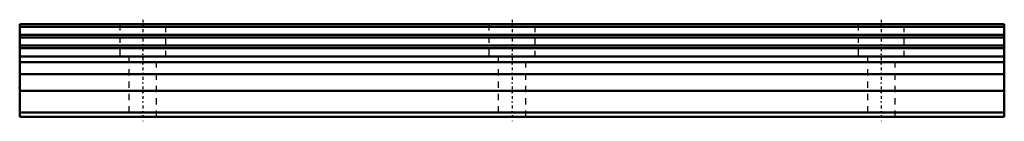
# Model space of a CAD drawing. Header units: millimetres. Extents: x -20 to 140, y -1 to 16.
import ezdxf

# ---------------------------------------------------------------- set-up
doc = ezdxf.new("R2010")
doc.units = ezdxf.units.MM
doc.linetypes.add('Center', pattern=[1.5, 0.45, -0.5, 0.05, -0.5])
doc.linetypes.add('Dashed', pattern=[2, 1, -1])
for name, color, linetype, lineweight in [('2d ConnectionPoints', 7, 'Continuous', 50), ('AM_0', 7, 'Continuous', 50), ('AM_7', 7, 'Center', 25), ('AM_9', 6, 'Dashed', 25)]:
    doc.layers.add(name, color=color, linetype=linetype, lineweight=lineweight)

msp = doc.modelspace()

# ---------------------------------------------------------------- linework, layer by layer
at = {"layer": '2d ConnectionPoints'}
for p in [(-20, 4.7), (0, 0), (0, 0)]:
    msp.add_point(p, dxfattribs=at)
at = {"layer": 'AM_0'}
for p, q in [((140, 15), (-20, 15)), ((-20, 15), (-20, 0)), ((140, 14.59), (-20, 14.59)), ((140, 15), (140, 0)), ((140, 13.27), (-20, 13.27)), ((140, 12.85), (-20, 12.85)), ((140, 11.54), (-20, 11.54)), ((140, 11.13), (-20, 11.13)), ((140, 9.79), (-20, 9.79)), ((140, 8.84), (-20, 8.84)), ((140, 6.9), (-20, 6.9)), ((140, 4.2), (-20, 4.2)), ((140, 0.7), (-20, 0.7)), ((140, 0), (-20, 0))]:
    msp.add_line(p, q, dxfattribs=at)
at = {"layer": 'AM_7'}
for p, q in [((0, 15.75), (0, -0.75)), ((60, 15.75), (60, -0.75)), ((120, 15.75), (120, -0.75))]:
    msp.add_line(p, q, dxfattribs=at)
at = {"layer": 'AM_9'}
for p, q in [((-3.75, 15), (-3.75, 9.7)), ((3.75, 9.7), (3.75, 15)), ((56.25, 15), (56.25, 9.7)), ((63.75, 9.7), (63.75, 15)), ((116.25, 15), (116.25, 9.7)), ((123.75, 9.7), (123.75, 15)), ((3.75, 9.7), (-3.75, 9.7)), ((-2.25, 9.7), (-2.25, 0)), ((2.25, 0), (2.25, 9.7)), ((63.75, 9.7), (56.25, 9.7)), ((57.75, 9.7), (57.75, 0)), ((62.25, 0), (62.25, 9.7)), ((123.75, 9.7), (116.25, 9.7)), ((117.75, 9.7), (117.75, 0)), ((122.25, 0), (122.25, 9.7))]:
    msp.add_line(p, q, dxfattribs=at)

doc.saveas('drawing.dxf')
